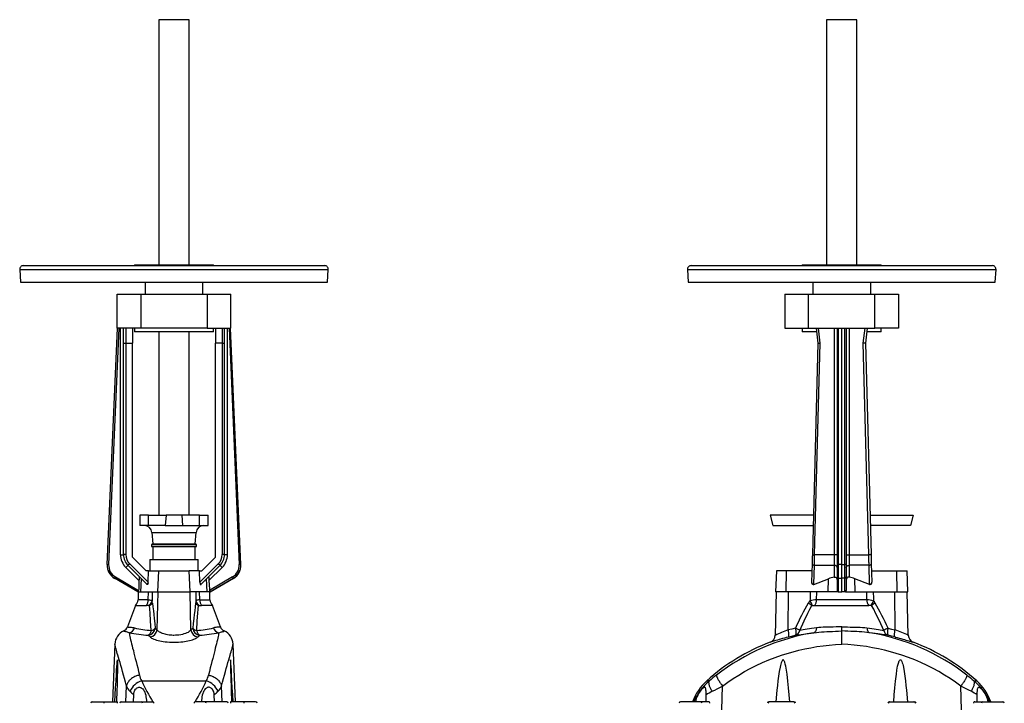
# Model space of a CAD drawing. Extents: x -73 to 1246, y -81 to 2106.
# Tile 7 of 7: x -73 to 1235, y 1199 to 2106. Entities that reach past the tile are written whole.
import ezdxf

# ---------------------------------------------------------------- set-up
doc = ezdxf.new("R2010")
doc.units = 0
doc.layers.get('0').update_dxf_attribs({"linetype": 'CONTINUOUS'})

msp = doc.modelspace()

# ---------------------------------------------------------------- linework, layer by layer
at = {"color": 7, "linetype": 'CONTINUOUS'}
for p, q in [((111.7, 2106.2), (111.7, 1780.7)), ((151.7, 2106.2), (111.7, 2106.2)), ((151.7, 1780.7), (151.7, 2106.2)), ((998.8, 2106.2), (998.8, 1780.7)), ((1038.8, 2106.2), (998.8, 2106.2)), ((1038.8, 1780.7), (1038.8, 2106.2)), ((-68.3, 1779.7), (257.1, 1779.7)), ((79.2, 1780.7), (79.2, 1779.7)), ((79.2, 1780.7), (184.2, 1780.7)), ((184.2, 1779.7), (184.2, 1780.7)), ((257.1, 1779.7), (331.7, 1779.7)), ((818.8, 1779.7), (1218.8, 1779.7)), ((966.3, 1780.7), (966.3, 1779.7)), ((966.3, 1780.7), (1071.3, 1780.7)), ((1071.3, 1779.7), (1071.3, 1780.7)), ((-73.3, 1774.4), (-72.4, 1757.7)), ((-73.3, 1774.4), (260.2, 1774.4)), ((260.2, 1774.4), (336.7, 1774.4)), ((335.8, 1757.7), (336.7, 1774.4)), ((813.8, 1774.4), (814.7, 1757.7)), ((813.8, 1774.4), (1223.8, 1774.4)), ((1222.9, 1757.7), (1223.8, 1774.4)), ((-72.4, 1757.7), (259.7, 1757.7)), ((93.2, 1757.7), (93.2, 1741.7)), ((170.2, 1741.7), (170.2, 1757.7)), ((259.7, 1757.7), (335.8, 1757.7)), ((814.7, 1757.7), (1222.9, 1757.7)), ((980.3, 1757.7), (980.3, 1741.7)), ((1057.3, 1741.7), (1057.3, 1757.7)), ((56.2, 1696.7), (56.2, 1741.7)), ((56.2, 1741.7), (87.5, 1741.7)), ((87.5, 1741.7), (87.5, 1696.7)), ((87.5, 1741.7), (175.9, 1741.7)), ((175.9, 1741.7), (207.2, 1741.7)), ((175.9, 1741.7), (175.9, 1696.7)), ((207.2, 1696.7), (207.2, 1741.7)), ((943.3, 1741.7), (943.3, 1696.7)), ((943.3, 1741.7), (974.6, 1741.7)), ((974.6, 1696.7), (974.6, 1741.7)), ((974.6, 1741.7), (1063, 1741.7)), ((1063, 1696.7), (1063, 1741.7)), ((1063, 1741.7), (1094.3, 1741.7)), ((1094.3, 1741.7), (1094.3, 1696.7)), ((42.8, 1382.8), (56.5, 1696.7)), ((42.9, 1382.9), (56.6, 1696.7)), ((58.6, 1696.7), (44.9, 1382.8)), ((87.5, 1696.7), (56.2, 1696.7)), ((60.7, 1396), (60.7, 1696.7)), ((64.7, 1676.8), (64.7, 1696.7)), ((67.7, 1696.7), (67.7, 1676.7)), ((76.7, 1696.7), (76.7, 1676.7)), ((79.2, 1696.7), (79.2, 1691.7)), ((184.2, 1691.7), (79.2, 1691.7)), ((175.9, 1696.7), (87.5, 1696.7)), ((111.7, 1691.7), (111.7, 1448.6)), ((151.7, 1448.6), (151.7, 1691.7)), ((175.9, 1696.7), (207.2, 1696.7)), ((184.2, 1691.7), (184.2, 1696.7)), ((186.7, 1696.7), (186.7, 1676.7)), ((195.7, 1696.7), (195.7, 1676.7)), ((198.7, 1676.8), (198.7, 1696.7)), ((202.7, 1396), (202.7, 1696.7)), ((204.8, 1696.7), (218.5, 1382.8)), ((220.5, 1382.9), (206.8, 1696.7)), ((220.6, 1382.8), (206.9, 1696.7)), ((943.3, 1696.7), (974.6, 1696.7)), ((966.3, 1696.7), (966.3, 1691.7)), ((985.4, 1691.7), (966.3, 1691.7)), ((974.6, 1696.7), (1063, 1696.7)), ((984.8, 1696.7), (987.3, 1676.7)), ((990.3, 1676.8), (987.8, 1696.7)), ((1008.8, 1696.7), (1008.8, 1396)), ((1012.8, 1696.7), (1012.8, 1382.8)), ((1014.7, 1382.9), (1014.7, 1696.7)), ((1018.8, 1382.8), (1018.8, 1696.7)), ((1022.9, 1382.9), (1022.9, 1696.7)), ((1024.8, 1696.7), (1024.8, 1382.8)), ((1028.8, 1696.7), (1028.8, 1396)), ((1047.3, 1676.8), (1049.8, 1696.7)), ((1052.8, 1696.7), (1050.3, 1676.7)), ((1071.3, 1691.7), (1052.2, 1691.7)), ((1094.3, 1696.7), (1063, 1696.7)), ((1071.3, 1691.7), (1071.3, 1696.7)), ((64.7, 1396), (64.7, 1676.8)), ((67.7, 1676.7), (76.7, 1676.7)), ((67.7, 1676.7), (67.7, 1396.1)), ((76.7, 1392.7), (76.7, 1676.7)), ((186.7, 1392.7), (186.7, 1676.7)), ((195.7, 1676.7), (186.7, 1676.7)), ((195.7, 1676.7), (195.7, 1396.1)), ((198.7, 1396), (198.7, 1676.8)), ((987.3, 1676.7), (979.8, 1396.1)), ((982.8, 1396), (990.3, 1676.8)), ((1054.8, 1396), (1047.3, 1676.8)), ((1050.3, 1676.7), (1057.8, 1396.1)), ((86.2, 1448.6), (86.2, 1434.6)), ((98, 1448.6), (86.2, 1448.6)), ((98, 1434.6), (98, 1448.6)), ((98, 1448.6), (121.4, 1448.6)), ((121.4, 1448.6), (120.2, 1434.6)), ((142, 1448.6), (121.4, 1448.6)), ((142, 1448.6), (143.2, 1434.6)), ((165.5, 1448.6), (142, 1448.6)), ((165.5, 1434.6), (165.5, 1448.6)), ((165.5, 1448.6), (177.2, 1448.6)), ((177.2, 1434.6), (177.2, 1448.6)), ((923.9, 1448.6), (927.2, 1434.6)), ((981.2, 1448.6), (923.9, 1448.6)), ((1056.4, 1448.6), (1113.7, 1448.6)), ((1113.7, 1448.6), (1110.4, 1434.6)), ((98, 1434.6), (86.2, 1434.6)), ((120.2, 1434.6), (98, 1434.6)), ((120.2, 1434.6), (143.2, 1434.6)), ((143.2, 1434.6), (165.5, 1434.6)), ((165.5, 1434.6), (177.2, 1434.6)), ((927.2, 1434.6), (980.8, 1434.6)), ((1110.4, 1434.6), (1056.8, 1434.6)), ((102.4, 1425.5), (103.7, 1410.6)), ((102.4, 1425.5), (161, 1425.5)), ((159.7, 1410.6), (161, 1425.5)), ((103.7, 1410.6), (101.7, 1409.4)), ((101.7, 1409.4), (101.7, 1406.7)), ((101.7, 1409.4), (148.6, 1409.4)), ((101.7, 1406.7), (148.6, 1406.7)), ((103.7, 1410.6), (159.7, 1410.6)), ((103.8, 1406.7), (103.8, 1389.7)), ((148.6, 1409.4), (161.7, 1409.4)), ((148.6, 1406.7), (161.7, 1406.7)), ((161.7, 1409.4), (159.7, 1410.6)), ((159.7, 1389.7), (159.7, 1406.7)), ((161.7, 1406.7), (161.7, 1409.4)), ((60.7, 1396), (64.7, 1396)), ((94.7, 1374.7), (76.7, 1392.7)), ((99.7, 1389.7), (99.7, 1374.7)), ((99.7, 1389.7), (163.7, 1389.7)), ((163.7, 1374.7), (163.7, 1389.7)), ((168.7, 1374.7), (186.7, 1392.7)), ((202.7, 1396), (198.7, 1396)), ((1008.8, 1396), (982.8, 1396)), ((1008.8, 1396), (1008.8, 1381.9)), ((1012.8, 1396), (1008.8, 1396)), ((1024.8, 1396), (1028.8, 1396)), ((1028.8, 1396), (1028.8, 1381.9)), ((1028.8, 1396), (1054.8, 1396)), ((42.8, 1382.8), (42.9, 1382.9)), ((85.2, 1361.5), (67.7, 1379)), ((95.6, 1356.8), (70.6, 1381.9)), ((72.7, 1384.1), (97.3, 1359.4)), ((97.9, 1374.7), (94.7, 1374.7)), ((97.3, 1359.4), (97.9, 1374.7)), ((97.9, 1374.7), (111.5, 1374.7)), ((110.4, 1346.7), (111.5, 1374.7)), ((111.5, 1374.7), (151.9, 1374.7)), ((165.6, 1374.7), (151.9, 1374.7)), ((153, 1346.7), (151.9, 1374.7)), ((166.1, 1359.4), (165.6, 1374.7)), ((165.6, 1374.7), (168.7, 1374.7)), ((190.7, 1384.1), (166.1, 1359.4)), ((167.8, 1356.8), (192.9, 1381.9)), ((178.2, 1361.5), (195.7, 1379)), ((220.6, 1382.8), (220.5, 1382.9)), ((932, 1374.7), (930.8, 1346.7)), ((945.6, 1374.7), (932, 1374.7)), ((945.1, 1346.7), (945.6, 1374.7)), ((979.2, 1374.7), (945.6, 1374.7)), ((979.5, 1384.1), (978.8, 1359.4)), ((981.8, 1356.8), (982.5, 1381.9)), ((982.5, 1381.9), (1008.8, 1381.9)), ((1008.8, 1381.9), (1008.8, 1366.3)), ((1012.8, 1382.8), (1012.8, 1366.4)), ((1018.8, 1382.8), (1014.7, 1382.9)), ((1018.8, 1382.8), (1022.9, 1382.9)), ((1018.8, 1364.6), (1018.8, 1382.8)), ((1024.8, 1382.8), (1024.8, 1366.4)), ((1055.1, 1381.9), (1028.8, 1381.9)), ((1028.8, 1381.9), (1028.8, 1366.3)), ((1055.8, 1356.8), (1055.1, 1381.9)), ((1058.1, 1384.1), (1058.8, 1359.4)), ((1058.4, 1374.7), (1092, 1374.7)), ((1092, 1374.7), (1105.6, 1374.7)), ((1092.5, 1346.7), (1092, 1374.7)), ((1106.8, 1346.7), (1105.6, 1374.7)), ((52.9, 1364.7), (52.8, 1364.6)), ((83.8, 1346.7), (52.8, 1364.6)), ((84.1, 1346.7), (52.9, 1364.7)), ((53.9, 1366.4), (84.7, 1348.6)), ((87.7, 1346.7), (88.4, 1364)), ((175.7, 1346.7), (175, 1364)), ((209.5, 1366.4), (178.7, 1348.6)), ((179.3, 1346.7), (210.5, 1364.7)), ((179.6, 1346.7), (210.7, 1364.6)), ((210.5, 1364.7), (210.7, 1364.6)), ((981.8, 1356.5), (1001.2, 1364)), ((1000.9, 1346.7), (1001.2, 1364)), ((1012.8, 1366.4), (1012.8, 1348.6)), ((1014.7, 1364.7), (1018.8, 1364.6)), ((1014.7, 1346.7), (1014.7, 1364.7)), ((1022.9, 1364.7), (1018.8, 1364.6)), ((1018.8, 1346.7), (1018.8, 1364.6)), ((1022.9, 1346.7), (1022.9, 1364.7)), ((1024.8, 1366.4), (1024.8, 1348.6)), ((1055.8, 1356.5), (1036.4, 1364)), ((1036.7, 1346.7), (1036.4, 1364)), ((84.1, 1346.7), (83.8, 1346.7)), ((84.2, 1346.7), (83.9, 1336.1)), ((97.5, 1336.1), (83.9, 1336.1)), ((84.5, 1346.7), (84.1, 1346.7)), ((84.5, 1346.7), (87.7, 1346.7)), ((87.7, 1346.7), (110.4, 1346.7)), ((97.5, 1336.1), (97.8, 1346.7)), ((109.2, 1296.1), (110.5, 1346.7)), ((110.4, 1346.7), (153, 1346.7)), ((175.7, 1346.7), (153, 1346.7)), ((154.2, 1296.1), (153, 1346.7)), ((165.9, 1336.1), (165.7, 1346.7)), ((165.9, 1336.1), (179.5, 1336.1)), ((179, 1346.7), (175.7, 1346.7)), ((179, 1346.7), (179.3, 1346.7)), ((179.5, 1336.1), (179.2, 1346.7)), ((179.3, 1346.7), (179.6, 1346.7)), ((931.8, 1346.7), (930.3, 1288.9)), ((945.1, 1346.7), (930.8, 1346.7)), ((1000.9, 1346.7), (945.1, 1346.7)), ((947.8, 1296.1), (948.1, 1346.7)), ((985.4, 1336.1), (985.6, 1346.7)), ((1052.2, 1336.1), (985.4, 1336.1)), ((1014, 1346.7), (1000.9, 1346.7)), ((1014, 1346.7), (1014.7, 1346.7)), ((1014.7, 1346.7), (1018.8, 1346.7)), ((1022.9, 1346.7), (1018.8, 1346.7)), ((1023.7, 1346.7), (1022.9, 1346.7)), ((1023.7, 1346.7), (1036.7, 1346.7)), ((1036.7, 1346.7), (1092.5, 1346.7)), ((1052.2, 1336.1), (1052, 1346.7)), ((1089.8, 1296.1), (1089.5, 1346.7)), ((1092.5, 1346.7), (1106.8, 1346.7)), ((1107.3, 1288.9), (1105.8, 1346.7)), ((80.4, 1328.7), (70.1, 1300.4)), ((80.4, 1328.7), (95, 1328.7)), ((98.1, 1328.7), (95, 1328.7)), ((99.3, 1328.7), (98.1, 1328.7)), ((164.1, 1328.7), (165.4, 1328.7)), ((165.4, 1328.7), (168.4, 1328.7)), ((183, 1328.7), (168.4, 1328.7)), ((193.3, 1300.4), (183, 1328.7)), ((979, 1328.7), (980.1, 1328.7)), ((980.1, 1328.7), (983, 1328.7)), ((983, 1328.7), (1054.7, 1328.7)), ((1057.6, 1328.7), (1054.7, 1328.7)), ((1058.6, 1328.7), (1057.6, 1328.7)), ((1018.8, 1294.7), (1018.8, 1300.4)), ((1018.8, 1277.4), (1018.8, 1294.7)), ((53.3, 1277.4), (49.9, 1200.7)), ((213.5, 1200.7), (210.2, 1277.4)), ((67.7, 1200.7), (68.5, 1221.5)), ((88.8, 1228.5), (174.6, 1228.5)), ((195.7, 1200.7), (194.9, 1221.5)), ((843, 1228.5), (839.5, 1228.5)), ((859.7, 1189.8), (860.5, 1221.5)), ((1177.9, 1189.8), (1177.1, 1221.5)), ((1194.6, 1228.5), (1198.1, 1228.5)), ((77.7, 1200.7), (78.3, 1209.8)), ((185.7, 1200.7), (185.2, 1209.8)), ((838.8, 1200.7), (838.7, 1209.8)), ((1198.8, 1200.7), (1198.9, 1209.8)), ((23.2, 1200.7), (38.5, 1200.7)), ((38.5, 1200.7), (56.5, 1200.7)), ((61.7, 1200.7), (88.5, 1200.7)), ((88.5, 1200.7), (103, 1200.7)), ((103, 1200.7), (103.7, 1200.6)), ((160.4, 1200.7), (159.7, 1200.6)), ((174.9, 1200.7), (160.4, 1200.7)), ((201.7, 1200.7), (174.9, 1200.7)), ((224.9, 1200.7), (207, 1200.7)), ((240.2, 1200.7), (224.9, 1200.7)), ((831.6, 1200.7), (804.8, 1200.7)), ((842, 1200.7), (831.6, 1200.7)), ((922.8, 1200.7), (922, 1200.7)), ((954.8, 1200.7), (922.8, 1200.7)), ((955.4, 1200.7), (954.8, 1200.7)), ((1082.2, 1200.7), (1082.8, 1200.7)), ((1082.8, 1200.7), (1114.8, 1200.7)), ((1114.8, 1200.7), (1115.6, 1200.7)), ((1195.6, 1200.7), (1206, 1200.7)), ((1206, 1200.7), (1232.8, 1200.7))]:
    msp.add_line(p, q, dxfattribs=at)
for points in [[(987.3, 1676.7), (987.3, 1676.7), (987.5, 1676.7), (987.7, 1676.7), (988, 1676.7), (988.3, 1676.7), (988.8, 1676.8), (989.3, 1676.8), (989.8, 1676.8), (990.3, 1676.8)], [(1050.3, 1676.7), (1050.3, 1676.7), (1050.2, 1676.7), (1049.9, 1676.7), (1049.6, 1676.7), (1049.3, 1676.7), (1048.8, 1676.8), (1048.4, 1676.8), (1047.9, 1676.8), (1047.3, 1676.8)], [(979.5, 1434.6), (980.5, 1434.5), (980.8, 1434.5)], [(1056.8, 1434.5), (1057.1, 1434.5), (1058.1, 1434.6)], [(979.8, 1396.1), (979.8, 1394.9), (979.7, 1393.7), (979.7, 1392.5), (979.7, 1391.3), (979.6, 1390.1), (979.6, 1389), (979.6, 1387.9), (979.6, 1386.9), (979.5, 1385.9), (979.5, 1384.9), (979.5, 1384.1)], [(979.8, 1396.1), (979.8, 1396.1), (980, 1396.1), (980.2, 1396.1), (980.5, 1396.1), (980.9, 1396), (981.3, 1396), (981.8, 1396), (982.3, 1396), (982.8, 1396)], [(982.5, 1381.9), (982.5, 1382.8), (982.5, 1383.8), (982.5, 1384.9), (982.6, 1386), (982.6, 1387.2), (982.6, 1388.3), (982.7, 1389.6), (982.7, 1390.8), (982.7, 1392.1), (982.7, 1393.4), (982.8, 1394.7), (982.8, 1396)], [(1057.8, 1396.1), (1057.8, 1396.1), (1057.6, 1396.1), (1057.4, 1396.1), (1057.1, 1396.1), (1056.7, 1396), (1056.3, 1396), (1055.8, 1396), (1055.3, 1396), (1054.8, 1396)], [(1055.1, 1381.9), (1055.1, 1382.8), (1055.1, 1383.8), (1055.1, 1384.9), (1055, 1386), (1055, 1387.2), (1055, 1388.3), (1055, 1389.6), (1054.9, 1390.8), (1054.9, 1392.1), (1054.9, 1393.4), (1054.8, 1394.7), (1054.8, 1396)], [(1057.8, 1396.1), (1057.8, 1394.9), (1057.9, 1393.7), (1057.9, 1392.5), (1057.9, 1391.3), (1058, 1390.1), (1058, 1389), (1058, 1387.9), (1058.1, 1386.9), (1058.1, 1385.9), (1058.1, 1384.9), (1058.1, 1384.1)], [(42.9, 1382.9), (43, 1382.9), (43.1, 1382.8), (43.3, 1382.8), (43.6, 1382.8), (43.9, 1382.8), (44.2, 1382.8), (44.6, 1382.8), (44.9, 1382.8)], [(67.7, 1379), (68.1, 1379.4), (68.5, 1379.8), (68.9, 1380.2), (69.3, 1380.6), (69.6, 1380.9), (69.9, 1381.2), (70.1, 1381.4), (70.3, 1381.6), (70.5, 1381.7), (70.5, 1381.8), (70.6, 1381.9)], [(195.7, 1379), (195.3, 1379.4), (194.9, 1379.8), (194.5, 1380.2), (194.2, 1380.6), (193.8, 1380.9), (193.5, 1381.2), (193.3, 1381.4), (193.1, 1381.6), (193, 1381.7), (192.9, 1381.8), (192.9, 1381.9)], [(220.5, 1382.9), (220.4, 1382.9), (220.3, 1382.8), (220.1, 1382.8), (219.9, 1382.8), (219.6, 1382.8), (219.2, 1382.8), (218.9, 1382.8), (218.5, 1382.8)], [(1012.8, 1379), (1012.8, 1379.4), (1012.6, 1379.8), (1012.4, 1380.2), (1012.2, 1380.6), (1011.8, 1380.9), (1011.4, 1381.2), (1011, 1381.4), (1010.5, 1381.6), (1009.9, 1381.7), (1009.4, 1381.8), (1008.8, 1381.9)], [(1014.7, 1364.7), (1014.7, 1365.4), (1014.7, 1366.1), (1014.7, 1366.9), (1014.7, 1367.8), (1014.7, 1368.7), (1014.7, 1369.7), (1014.7, 1370.7), (1014.7, 1371.8), (1014.7, 1372.9), (1014.7, 1374.1), (1014.7, 1375.3), (1014.7, 1376.5), (1014.7, 1377.8), (1014.7, 1379), (1014.7, 1380.3), (1014.7, 1381.6), (1014.7, 1382.9)], [(1022.9, 1364.7), (1022.9, 1365.4), (1022.9, 1366.1), (1022.9, 1366.9), (1022.9, 1367.8), (1022.9, 1368.7), (1022.9, 1369.7), (1022.9, 1370.7), (1022.9, 1371.8), (1022.9, 1372.9), (1022.9, 1374.1), (1022.9, 1375.3), (1022.9, 1376.5), (1022.9, 1377.8), (1022.9, 1379), (1022.9, 1380.3), (1022.9, 1381.6), (1022.9, 1382.9)], [(1024.8, 1379), (1024.8, 1379.4), (1025, 1379.8), (1025.2, 1380.2), (1025.4, 1380.6), (1025.8, 1380.9), (1026.2, 1381.2), (1026.6, 1381.4), (1027.1, 1381.6), (1027.7, 1381.7), (1028.2, 1381.8), (1028.8, 1381.9)], [(52.9, 1364.7), (52.9, 1364.7), (53, 1364.8), (53.1, 1365), (53.2, 1365.2), (53.4, 1365.5), (53.5, 1365.8), (53.7, 1366.1), (53.9, 1366.4)], [(85.2, 1361.5), (84.8, 1350.3), (84.7, 1348.6)], [(86.2, 1366.3), (86.1, 1366.3), (86, 1366.3), (85.9, 1366.2), (85.8, 1366), (85.6, 1365.5), (85.5, 1364.9), (85.5, 1364.4), (85.4, 1363.5), (85.3, 1362.5), (85.2, 1361.5)], [(177.3, 1366.3), (177.4, 1366.3), (177.5, 1366.3), (177.6, 1366.2), (177.6, 1366), (177.8, 1365.5), (177.9, 1364.9), (178, 1364.4), (178.1, 1363.5), (178.1, 1362.5), (178.2, 1361.5)], [(178.2, 1361.5), (178.7, 1350.3), (178.7, 1348.6)], [(210.5, 1364.7), (210.5, 1364.7), (210.4, 1364.8), (210.3, 1365), (210.2, 1365.2), (210.1, 1365.5), (209.9, 1365.8), (209.7, 1366.1), (209.5, 1366.4)], [(1008.8, 1366.3), (1009.3, 1366.3), (1009.7, 1366.3), (1010.2, 1366.2), (1010.6, 1366), (1011.4, 1365.5), (1011.8, 1365), (1012.2, 1364.4), (1012.5, 1363.5), (1012.7, 1362.5), (1012.8, 1361.5)], [(1028.8, 1366.3), (1028.3, 1366.3), (1027.9, 1366.3), (1027.4, 1366.2), (1027, 1366), (1026.2, 1365.5), (1025.8, 1365), (1025.4, 1364.4), (1025.1, 1363.5), (1024.9, 1362.5), (1024.8, 1361.5)], [(95.9, 1356.5), (95.8, 1356.6), (95.6, 1356.8)], [(97.2, 1358.5), (97.2, 1358), (97.1, 1357.5), (96.8, 1356.9), (96.7, 1356.6), (96.5, 1356.4), (96.3, 1356.3), (96, 1356.4), (95.9, 1356.5)], [(166.2, 1358.5), (166.3, 1358), (166.4, 1357.5), (166.6, 1356.9), (166.7, 1356.6), (166.9, 1356.4), (167.2, 1356.3), (167.4, 1356.4), (167.5, 1356.5)], [(167.5, 1356.5), (167.6, 1356.6), (167.8, 1356.8)], [(981.8, 1356.5), (981.8, 1356.6), (981.8, 1356.8)], [(1055.8, 1356.5), (1055.8, 1356.6), (1055.8, 1356.8)], [(97.5, 1336.1), (97.6, 1336.1), (99, 1336), (100.3, 1335.8), (101.2, 1335.5), (102, 1335), (102.5, 1334.4)], [(102.8, 1346.7), (102.6, 1337.7), (102.5, 1334.4)], [(160.6, 1346.7), (160.9, 1337.7), (160.9, 1334.4)], [(165.9, 1336.1), (165.8, 1336.1), (164.4, 1336), (163.2, 1335.8), (162.2, 1335.5), (161.4, 1335), (160.9, 1334.4)], [(976.8, 1346.7), (976.7, 1337.7), (976.6, 1334.4)], [(1060.8, 1346.7), (1061, 1337.7), (1061, 1334.4)], [(101.5, 1295.3), (100.7, 1308), (100, 1318.4), (99.7, 1323.6), (99.3, 1328.7)], [(103, 1331.8), (103.7, 1326.7), (104.3, 1321.6), (104.8, 1316.4), (105.4, 1311.1), (106.1, 1304.8), (106.7, 1298.5)], [(160.4, 1331.8), (159.8, 1326.7), (159.2, 1321.6), (158.6, 1316.4), (158, 1311.1), (157.4, 1304.8), (156.7, 1298.5)], [(161.9, 1295.3), (162.7, 1308), (163.4, 1318.4), (163.8, 1323.6), (164.1, 1328.7)], [(963, 1295.3), (968.8, 1308), (973.8, 1318.4), (976.4, 1323.6), (979, 1328.7)], [(1074.6, 1295.3), (1068.8, 1308), (1063.8, 1318.4), (1061.3, 1323.6), (1058.6, 1328.7)], [(70.1, 1300.4), (70.1, 1300.2), (70.4, 1300), (71, 1299.9), (71.8, 1299.8), (72.6, 1299.7), (73.7, 1299.7), (74.8, 1299.6), (76.2, 1299.4), (77.7, 1299.1), (79.3, 1298.8)], [(101.5, 1295.3), (101.3, 1294.5), (101, 1293.7), (100.7, 1293), (100.4, 1292.3), (100.1, 1291.6), (99.7, 1291), (99.3, 1290.5), (98.9, 1290), (98.5, 1289.6), (98, 1289.3), (97.6, 1289.1)], [(106.7, 1298.5), (107.9, 1297.3), (109.2, 1296.1)], [(154.2, 1296.1), (153.9, 1295.7), (153, 1294.7), (151.8, 1293.8), (150.4, 1292.9), (148.8, 1292.1), (147, 1291.4), (145, 1290.7), (142.9, 1290.2), (140.7, 1289.7), (138.3, 1289.3), (136.2, 1289.1), (133.9, 1289), (131.7, 1288.9), (130.8, 1288.9), (128.9, 1289), (127, 1289.1), (125.1, 1289.3), (123.3, 1289.6), (121.5, 1289.9), (119.8, 1290.3), (118.3, 1290.8), (116.6, 1291.3), (115.1, 1291.9), (113.8, 1292.5), (112.5, 1293.2), (111.5, 1293.9), (110.5, 1294.6), (109.8, 1295.4), (109.2, 1296.1)], [(156.7, 1298.5), (155.5, 1297.3), (154.2, 1296.1)], [(161.9, 1295.3), (162.1, 1294.5), (162.4, 1293.7), (162.7, 1293), (163, 1292.3), (163.4, 1291.6), (163.7, 1291), (164.1, 1290.5), (164.5, 1290), (165, 1289.6), (165.4, 1289.3), (165.8, 1289.1)], [(193.3, 1300.4), (193.3, 1300.2), (193, 1300), (192.5, 1299.9), (191.7, 1299.8), (190.8, 1299.7), (189.8, 1299.7), (188.6, 1299.6), (187.2, 1299.4), (185.7, 1299.1), (184.1, 1298.8)], [(957.3, 1298.5), (952.5, 1297.3), (947.8, 1296.1)], [(947.9, 1286.8), (948.1, 1286.9), (948.2, 1287.1), (948.4, 1287.4), (948.5, 1287.8), (948.6, 1288.2), (948.6, 1288.7), (948.7, 1289.2), (948.7, 1289.9), (948.7, 1290.5), (948.6, 1291.2), (948.5, 1292), (948.4, 1292.8), (948.3, 1293.6), (948.1, 1294.4), (948, 1295.3), (947.8, 1296.1)], [(957.3, 1298.5), (957.5, 1297.6), (957.6, 1296.8), (957.8, 1295.9), (957.9, 1295.1), (958, 1294.3), (958, 1293.5), (958, 1292.8), (958, 1292.2), (958, 1291.5), (957.9, 1291), (957.9, 1290.5), (957.8, 1290.1), (957.6, 1289.7), (957.5, 1289.4), (957.3, 1289.2), (957.1, 1289.1)], [(985.3, 1298.8), (982, 1298.3), (978.8, 1297.8), (975.8, 1297.4), (972.9, 1296.9), (970.1, 1296.5), (967.5, 1296.1), (965.2, 1295.7), (963, 1295.3)], [(985.3, 1298.8), (985.2, 1297.9), (985, 1297.1), (984.8, 1296.3), (984.6, 1295.5), (984.3, 1294.8), (983.9, 1294.2), (983.6, 1293.7), (983.2, 1293.2), (982.8, 1292.9), (982.3, 1292.6), (981.9, 1292.4)], [(1018.8, 1300.4), (1015, 1300.2), (1011.3, 1300), (1007.5, 1299.9), (1003.7, 1299.8), (1000.5, 1299.7), (997.4, 1299.7), (994.3, 1299.6), (991.2, 1299.4), (988.2, 1299.1), (985.3, 1298.8)], [(1018.8, 1300.4), (1022.6, 1300.2), (1026.3, 1300), (1030.1, 1299.9), (1033.9, 1299.8), (1037.1, 1299.7), (1040.2, 1299.7), (1043.3, 1299.6), (1046.4, 1299.4), (1049.4, 1299.1), (1052.4, 1298.8)], [(1052.4, 1298.8), (1052.5, 1297.9), (1052.6, 1297.1), (1052.8, 1296.3), (1053.1, 1295.5), (1053.3, 1294.8), (1053.7, 1294.2), (1054, 1293.7), (1054.4, 1293.2), (1054.8, 1292.9), (1055.3, 1292.6), (1055.7, 1292.4)], [(1052.4, 1298.8), (1055.6, 1298.3), (1058.8, 1297.8), (1061.8, 1297.4), (1064.7, 1296.9), (1067.5, 1296.5), (1070.1, 1296.1), (1072.5, 1295.7), (1074.6, 1295.3)], [(1080.3, 1298.5), (1080.1, 1297.6), (1080, 1296.8), (1079.8, 1295.9), (1079.7, 1295.1), (1079.7, 1294.3), (1079.6, 1293.5), (1079.6, 1292.8), (1079.6, 1292.2), (1079.6, 1291.5), (1079.7, 1291), (1079.7, 1290.5), (1079.9, 1290.1), (1080, 1289.7), (1080.1, 1289.4), (1080.3, 1289.2), (1080.5, 1289.1)], [(1080.3, 1298.5), (1085.1, 1297.3), (1089.8, 1296.1)], [(1089.7, 1286.8), (1089.5, 1286.9), (1089.4, 1287.1), (1089.2, 1287.4), (1089.1, 1287.8), (1089, 1288.2), (1089, 1288.7), (1088.9, 1289.2), (1088.9, 1289.9), (1089, 1290.5), (1089, 1291.2), (1089.1, 1292), (1089.2, 1292.8), (1089.3, 1293.6), (1089.5, 1294.4), (1089.6, 1295.3), (1089.8, 1296.1)], [(72.2, 1292.4), (70.9, 1292.8), (69.8, 1293.1), (68.7, 1293.4), (67.7, 1293.6), (66.9, 1293.8), (66.2, 1293.9), (65.6, 1294.1), (65.2, 1294.3), (64.9, 1294.5), (64.9, 1294.7)], [(72.2, 1292.4), (72.5, 1290.9), (72.8, 1289.2), (73.1, 1287.3), (73.6, 1285.2), (74.1, 1282.8), (74.8, 1280.3), (75.4, 1277.7), (76.1, 1274.9), (76.8, 1271.9), (77.7, 1268.8), (78.5, 1265.4), (79.4, 1261.9), (80.3, 1258.2), (81.3, 1254.3), (82.4, 1250.1), (83.5, 1245.6), (84.6, 1240.9), (85.7, 1236.1)], [(100.1, 1286.8), (98.8, 1287.9), (97.6, 1289.1)], [(100.1, 1286.8), (100.1, 1286.7), (100.9, 1286), (102, 1285.3), (103.3, 1284.6), (104.8, 1284), (106.6, 1283.3), (108.5, 1282.7), (110.6, 1282.1), (112.9, 1281.6), (115.1, 1281.2), (117.5, 1280.8), (119.9, 1280.5), (122.8, 1280.2), (125.7, 1280), (128.7, 1279.9), (131.7, 1279.8), (134.8, 1279.9), (137.9, 1280), (140.9, 1280.2), (143.4, 1280.5), (145.8, 1280.8), (148.1, 1281.2), (150.3, 1281.6), (152.4, 1282), (154.4, 1282.6), (156.3, 1283.1), (157.9, 1283.7), (159.5, 1284.3), (160.8, 1285), (162, 1285.7), (162.9, 1286.4), (163.4, 1286.8)], [(163.4, 1286.8), (164.6, 1287.9), (165.8, 1289.1)], [(191.2, 1292.4), (191, 1290.9), (190.7, 1289.2), (190.3, 1287.3), (189.8, 1285.2), (189.3, 1282.8), (188.7, 1280.3), (188, 1277.7), (187.3, 1274.9), (186.6, 1271.9), (185.8, 1268.8), (184.9, 1265.4), (184, 1261.9), (183.1, 1258.2), (182.1, 1254.3), (181, 1250.1), (179.9, 1245.6), (178.8, 1240.9), (177.7, 1236.1)], [(191.2, 1292.4), (192.5, 1292.8), (193.7, 1293.1), (194.7, 1293.4), (195.7, 1293.6), (196.5, 1293.8), (197.2, 1293.9), (197.8, 1294.1), (198.3, 1294.3), (198.5, 1294.5), (198.5, 1294.7)], [(947.9, 1286.8), (947.8, 1286.7), (945.2, 1286), (942.6, 1285.3), (940.1, 1284.6), (937.7, 1284), (935.5, 1283.3), (933.4, 1282.7), (931.5, 1282.1), (929.7, 1281.6), (928.7, 1281.3), (927.7, 1281), (926.8, 1280.7), (926, 1280.5), (925.1, 1280.2), (924.4, 1280), (924, 1279.9), (923.8, 1279.8)], [(947.9, 1286.8), (952.5, 1287.9), (957.1, 1289.1)], [(957.1, 1289.1), (959.5, 1289.4), (962.2, 1289.8), (964.9, 1290.2), (967.9, 1290.6), (971, 1291), (974.5, 1291.4), (978.1, 1291.9), (981.9, 1292.4)], [(981.9, 1292.4), (985.2, 1292.8), (988.5, 1293.1), (991.9, 1293.4), (995.4, 1293.6), (998.9, 1293.8), (1002.5, 1293.9), (1006.5, 1294.1), (1010.6, 1294.3), (1014.7, 1294.5), (1018.8, 1294.7)], [(1055.7, 1292.4), (1052.4, 1292.8), (1049.1, 1293.1), (1045.7, 1293.4), (1042.2, 1293.6), (1038.7, 1293.8), (1035.2, 1293.9), (1031.1, 1294.1), (1027, 1294.3), (1022.9, 1294.5), (1018.8, 1294.7)], [(1080.5, 1289.1), (1078.1, 1289.4), (1075.5, 1289.8), (1072.7, 1290.2), (1069.8, 1290.6), (1066.6, 1291), (1063.2, 1291.4), (1059.5, 1291.9), (1055.7, 1292.4)], [(1089.7, 1286.8), (1085.1, 1287.9), (1080.5, 1289.1)], [(1089.7, 1286.8), (1089.8, 1286.7), (1092.4, 1286), (1095, 1285.3), (1097.5, 1284.6), (1099.9, 1284), (1102.1, 1283.3), (1104.2, 1282.7), (1106.1, 1282.1), (1107.9, 1281.6), (1109, 1281.3), (1109.9, 1281), (1110.8, 1280.7), (1111.6, 1280.5), (1112.5, 1280.2), (1113.2, 1280), (1113.6, 1279.9), (1113.8, 1279.8)], [(68.5, 1221.5), (67.2, 1226.6), (65.9, 1231.6), (64.6, 1236.2), (63.4, 1240.7), (62.2, 1244.8), (61.1, 1248.9), (60, 1252.7), (59, 1256.2), (58, 1259.4), (57.1, 1262.4), (56.4, 1264.9), (55.7, 1267.1), (55.2, 1269.1), (54.7, 1270.9), (54.2, 1272.5), (53.9, 1273.9), (53.6, 1275.1), (53.4, 1276), (53.3, 1276.8), (53.3, 1277.4)], [(194.9, 1221.5), (196.2, 1226.6), (197.5, 1231.6), (198.8, 1236.2), (200, 1240.7), (201.2, 1244.8), (202.3, 1248.9), (203.4, 1252.7), (204.5, 1256.2), (205.4, 1259.4), (206.3, 1262.4), (207, 1264.9), (207.7, 1267.1), (208.3, 1269.1), (208.8, 1270.9), (209.2, 1272.5), (209.6, 1273.9), (209.8, 1275.1), (210, 1276), (210.1, 1276.8), (210.2, 1277.4)], [(860.5, 1221.5), (867.5, 1226.6), (874.7, 1231.6), (882.1, 1236.2), (889.6, 1240.7), (897.3, 1244.8), (905.3, 1248.9), (913.5, 1252.7), (921.8, 1256.2), (930.2, 1259.4), (938.7, 1262.4), (946.4, 1264.9), (954.2, 1267.1), (962, 1269.1), (969.9, 1270.9), (977.8, 1272.5), (985.9, 1273.9), (994.1, 1275.1), (1002.3, 1276), (1010.6, 1276.8), (1018.8, 1277.4)], [(1177.1, 1221.5), (1170.1, 1226.6), (1162.9, 1231.6), (1155.5, 1236.2), (1148, 1240.7), (1140.3, 1244.8), (1132.3, 1248.9), (1124.1, 1252.7), (1115.8, 1256.2), (1107.4, 1259.4), (1098.9, 1262.4), (1091.2, 1264.9), (1083.5, 1267.1), (1075.6, 1269.1), (1067.7, 1270.9), (1059.8, 1272.5), (1051.7, 1273.9), (1043.5, 1275.1), (1035.3, 1276), (1027.1, 1276.8), (1018.8, 1277.4)], [(53.2, 1200.7), (53.7, 1209.9), (54.2, 1219.1), (54.7, 1228.2), (55.2, 1237.4), (55.5, 1242.7), (55.8, 1248), (56, 1250.6), (56.2, 1253.2), (56.3, 1254), (56.4, 1254.8), (56.5, 1255.6), (56.5, 1256), (56.6, 1256.2), (56.6, 1256.3), (56.6, 1256.3), (56.6, 1256.2), (56.7, 1255.8), (56.7, 1255.1), (56.7, 1254.3), (56.7, 1252.5), (56.7, 1250.6), (56.7, 1248.7), (56.6, 1246.8), (56.5, 1240.7), (56.3, 1234.5), (56.1, 1228.4), (56, 1222.2), (55.8, 1216), (55.2, 1200.7)], [(210.2, 1200.7), (209.7, 1209.9), (209.2, 1219.1), (208.7, 1228.2), (208.2, 1237.4), (207.9, 1242.7), (207.6, 1248), (207.4, 1250.6), (207.2, 1253.2), (207.1, 1254), (207.1, 1254.8), (207, 1255.6), (206.9, 1256), (206.9, 1256.2), (206.8, 1256.3), (206.8, 1256.3), (206.8, 1256.2), (206.7, 1255.8), (206.7, 1255.1), (206.7, 1254.3), (206.7, 1252.5), (206.7, 1250.6), (206.8, 1248.7), (206.8, 1246.8), (206.9, 1240.7), (207.1, 1234.5), (207.3, 1228.4), (207.5, 1222.2), (207.7, 1216), (208.2, 1200.7)], [(949.8, 1200.7), (949.1, 1209.9), (948.3, 1219.1), (947.4, 1228.2), (946.2, 1237.4), (945.5, 1242.7), (944.5, 1248), (943.9, 1250.6), (943.1, 1253.2), (942.8, 1254), (942.4, 1254.8), (941.9, 1255.6), (941.6, 1256), (941.3, 1256.2), (941, 1256.3), (940.7, 1256.3), (940.4, 1256.2), (940, 1255.8), (939.5, 1255.1), (939.1, 1254.3), (938.4, 1252.5), (937.8, 1250.6), (937.4, 1248.7), (937, 1246.8), (935.8, 1240.7), (934.9, 1234.5), (934.1, 1228.4), (933.5, 1222.2), (932.8, 1216), (931.5, 1200.7)], [(1087.9, 1200.7), (1088.5, 1209.9), (1089.3, 1219.1), (1090.3, 1228.2), (1091.4, 1237.4), (1092.2, 1242.7), (1093.1, 1248), (1093.7, 1250.6), (1094.5, 1253.2), (1094.8, 1254), (1095.2, 1254.8), (1095.7, 1255.6), (1096, 1256), (1096.4, 1256.2), (1096.6, 1256.3), (1096.9, 1256.3), (1097.2, 1256.2), (1097.7, 1255.8), (1098.2, 1255.1), (1098.5, 1254.3), (1099.2, 1252.5), (1099.8, 1250.6), (1100.3, 1248.7), (1100.7, 1246.8), (1101.8, 1240.7), (1102.7, 1234.5), (1103.5, 1228.4), (1104.2, 1222.2), (1104.8, 1216), (1106.1, 1200.7)], [(85.7, 1236.1), (84.5, 1235.8), (83.3, 1235.5), (82, 1235.1), (80.8, 1234.6), (79.7, 1234.1), (78.5, 1233.6), (77.4, 1233), (76.4, 1232.3), (75.4, 1231.6), (74.4, 1230.8), (73.5, 1230), (72.7, 1229.2), (71.9, 1228.3), (71.2, 1227.4), (70.6, 1226.5), (70, 1225.5), (69.5, 1224.5), (69.1, 1223.5), (68.8, 1222.5), (68.5, 1221.5)], [(177.7, 1236.1), (178.9, 1235.8), (180.2, 1235.5), (181.4, 1235.1), (182.6, 1234.6), (183.8, 1234.1), (184.9, 1233.6), (186, 1233), (187, 1232.3), (188, 1231.6), (189, 1230.8), (189.9, 1230), (190.7, 1229.2), (191.5, 1228.3), (192.2, 1227.4), (192.8, 1226.5), (193.4, 1225.5), (193.9, 1224.5), (194.3, 1223.5), (194.6, 1222.5), (194.9, 1221.5)], [(852.4, 1236.1), (850, 1234.2), (847.7, 1232.3), (845.3, 1230.4), (843, 1228.5)], [(852.4, 1236.1), (852.4, 1235.8), (852.4, 1235.5), (852.5, 1235.1), (852.6, 1234.6), (852.8, 1234.1), (853, 1233.6), (853.3, 1233), (853.6, 1232.3), (854, 1231.6), (854.4, 1230.8), (854.8, 1230), (855.3, 1229.2), (855.9, 1228.3), (856.4, 1227.4), (857, 1226.5), (857.7, 1225.5), (858.3, 1224.5), (859, 1223.5), (859.8, 1222.5), (860.5, 1221.5)], [(1185.2, 1236.1), (1185.2, 1235.8), (1185.2, 1235.5), (1185.1, 1235.1), (1185, 1234.6), (1184.8, 1234.1), (1184.6, 1233.6), (1184.3, 1233), (1184, 1232.3), (1183.7, 1231.6), (1183.3, 1230.8), (1182.8, 1230), (1182.3, 1229.2), (1181.8, 1228.3), (1181.2, 1227.4), (1180.6, 1226.5), (1179.9, 1225.5), (1179.3, 1224.5), (1178.6, 1223.5), (1177.9, 1222.5), (1177.1, 1221.5)], [(1185.2, 1236.1), (1187.6, 1234.2), (1190, 1232.3), (1192.3, 1230.4), (1194.6, 1228.5)], [(78.3, 1209.8), (78.5, 1211.8), (78.9, 1213.7), (79.4, 1214.9), (79.9, 1216.1), (80.6, 1217.3), (81.3, 1218.1), (82.1, 1218.9), (83, 1219.4), (84, 1219.8), (84.9, 1220), (85.8, 1220), (86.8, 1219.8), (87.8, 1219.5), (88.7, 1219), (89.5, 1218.4), (90.2, 1217.7), (91.2, 1216.4), (92.1, 1215), (92.8, 1213.4), (93.5, 1211.5), (94.1, 1209.4), (94.5, 1207.3), (94.8, 1205.1), (95, 1202.9), (95.2, 1200.7)], [(185.2, 1209.8), (184.9, 1211.8), (184.5, 1213.7), (184.1, 1214.9), (183.5, 1216.1), (182.8, 1217.3), (182.1, 1218.1), (181.3, 1218.9), (180.4, 1219.4), (179.4, 1219.8), (178.5, 1220), (177.6, 1220), (176.6, 1219.8), (175.6, 1219.5), (174.8, 1219), (174, 1218.4), (173.2, 1217.7), (172.2, 1216.4), (171.3, 1215), (170.6, 1213.4), (169.9, 1211.5), (169.3, 1209.4), (168.9, 1207.3), (168.6, 1205.1), (168.4, 1202.9), (168.3, 1200.7)], [(838.7, 1209.8), (838.7, 1211.8), (838.7, 1213.7), (838.6, 1214.9), (838.5, 1216.1), (838.4, 1217.3), (838.2, 1218.1), (838, 1218.9), (837.7, 1219.4), (837.3, 1219.8), (837, 1220), (836.5, 1220), (835.9, 1219.8), (835.2, 1219.5), (834.6, 1219), (833.9, 1218.4), (833.2, 1217.7), (832.1, 1216.4), (830.9, 1215), (829.8, 1213.4), (828.6, 1211.5), (827.5, 1209.4), (826.5, 1207.3), (825.6, 1205.1), (824.9, 1202.9), (824.4, 1200.7)], [(846.8, 1214.6), (846.1, 1215.6), (845.5, 1216.7), (845, 1217.7), (844.5, 1218.7), (844, 1219.7), (843.6, 1220.7), (843.3, 1221.6), (843, 1222.5), (842.8, 1223.4), (842.6, 1224.2), (842.5, 1225), (842.4, 1225.7), (842.4, 1226.4), (842.5, 1227), (842.6, 1227.6), (842.8, 1228.1), (843, 1228.5)], [(846.8, 1214.6), (850.1, 1216.3), (853.4, 1218), (856.9, 1219.7), (860.5, 1221.5)], [(1190.8, 1214.6), (1187.5, 1216.3), (1184.2, 1218), (1180.7, 1219.7), (1177.1, 1221.5)], [(1190.8, 1214.6), (1191.5, 1215.6), (1192.1, 1216.7), (1192.6, 1217.7), (1193.1, 1218.7), (1193.6, 1219.7), (1194, 1220.7), (1194.3, 1221.6), (1194.6, 1222.5), (1194.9, 1223.4), (1195, 1224.2), (1195.2, 1225), (1195.2, 1225.7), (1195.2, 1226.4), (1195.2, 1227), (1195, 1227.6), (1194.9, 1228.1), (1194.6, 1228.5)], [(1198.9, 1209.8), (1198.9, 1211.8), (1198.9, 1213.7), (1199, 1214.9), (1199.1, 1216.1), (1199.2, 1217.3), (1199.4, 1218.1), (1199.6, 1218.9), (1199.9, 1219.4), (1200.3, 1219.8), (1200.7, 1220), (1201.1, 1220), (1201.7, 1219.8), (1202.4, 1219.5), (1203, 1219), (1203.7, 1218.4), (1204.4, 1217.7), (1205.6, 1216.4), (1206.7, 1215), (1207.8, 1213.4), (1209, 1211.5), (1210.1, 1209.4), (1211.1, 1207.3), (1212, 1205.1), (1212.7, 1202.9), (1213.3, 1200.7)]]:
    msp.add_lwpolyline(points, dxfattribs=at)
for centre, radius, start, end in [((-68.3, 1774.7), 5, 90, 183), ((331.7, 1774.7), 5, 357, 90), ((818.8, 1774.7), 5, 90, 183), ((1218.8, 1774.7), 5, 357, 90), ((66.9, 1691.7), 15.1, 261.5153, 272.9679), ((196.5, 1691.7), 15.1, 267.0321, 278.4847), ((92.5, 1424.6), 10, 5, 90), ((171, 1424.6), 10, 90, 175), ((84.7, 1396), 24, 180, 225), ((66.9, 1369), 27.1, 88.3511, 94.699), ((84.7, 1396), 20, 179.9999, 225.0001), ((84.7, 1396.1), 17, 179.9999, 225.0001), ((178.7, 1396.1), 17, 314.9999, 0.0001), ((178.7, 1396), 20, 314.9999, 0.0001), ((196.5, 1369), 27.1, 85.301, 91.6489), ((178.7, 1396), 24, 315, 0), ((62.8, 1381.9), 20, 177.4969, 240.0031), ((62.9, 1382), 20, 177.5019, 239.9981), ((62.9, 1382), 18, 177.497, 240.0029), ((99.8, 1355.8), 39.2, 133.8226, 138.2948), ((163.6, 1355.8), 39.2, 41.7052, 46.1774), ((200.5, 1382), 18, 299.9971, 2.503), ((200.5, 1382), 20, 300.0019, 2.4981), ((200.7, 1381.9), 20, 299.9969, 2.5031), ((982.2, 1384.6), 2.72, 190.5032, 276.9399), ((1014.3, 1371.9), 11, 87.5477, 97.6222), ((1023.3, 1371.9), 11, 82.3778, 92.4523), ((1055.5, 1384.6), 2.72, 263.0601, 349.4968), ((1018.8, 1318.7), 48.6, 101.8657, 111.2371), ((1014.7, 1366.5), 1.87, 184.2216, 272.0077), ((1022.9, 1366.5), 1.87, 267.9923, 355.7784), ((1018.8, 1318.7), 48.6, 68.7629, 78.1343), ((74.5, 1348.8), 10.2, 348.1245, 359.2013), ((116.8, 1338.2), 28.2, 133.9852, 138.7234), ((85.1, 1359.9), 12.2, 353.498, 358.0172), ((178.3, 1359.9), 12.2, 181.9828, 186.502), ((146.6, 1338.2), 28.2, 41.2766, 46.0148), ((189, 1348.8), 10.2, 180.7987, 191.8755), ((983.8, 1359.3), 4.96, 178.249, 189.3548), ((981.1, 1358.5), 2.18, 181.1953, 289.7173), ((981.6, 1359.8), 3.01, 205.8716, 274.1865), ((1014.9, 1348.6), 2.1, 177.4458, 243.015), ((1022.7, 1348.6), 2.1, 296.985, 2.5542), ((1056.5, 1358.5), 2.18, 250.2827, 358.8047), ((1056, 1359.8), 3.01, 265.8135, 334.1284), ((1053.8, 1359.3), 4.96, 350.6452, 1.751), ((73.9, 1336.3), 10, 310.2342, 358.5), ((85.7, 1336), 11.8, 321.7801, 0.3211), ((93.3, 1336.9), 9.53, 300.0871, 344.8918), ((88.1, 1330.1), 15, 6.8154, 16.9593), ((175.3, 1330.1), 15, 163.0407, 173.1846), ((170.1, 1336.9), 9.53, 195.1082, 239.9129), ((177.7, 1336), 11.8, 179.6789, 218.2199), ((189.5, 1336.3), 10, 181.5, 229.7658), ((982.2, 1327.2), 9.11, 127.4242, 149.4439), ((985.5, 1310.5), 25.5, 90.2561, 110.4599), ((954.1, 1317.1), 28.4, 24.0654, 37.621), ((973.4, 1336), 12, 322.5455, 0.3934), ((1064.2, 1336), 12, 179.6066, 217.4545), ((1052.1, 1310.5), 25.5, 69.5401, 89.7439), ((1083.5, 1317.1), 28.4, 142.379, 155.9346), ((1055.5, 1327.2), 9.11, 30.5561, 52.5758), ((96.6, 1335.6), 7.46, 291.2131, 329.3968), ((166.8, 1335.6), 7.46, 210.6032, 248.7869), ((1379.1, 1104.7), 464.2, 150.7058, 155.327), ((948.1, 1287.8), 51.2, 52.9326, 59.2686), ((1089.5, 1287.8), 51.2, 120.7314, 127.0674), ((658.5, 1104.7), 464.2, 24.673, 29.2942), ((60.7, 1303.8), 10, 294.7668, 340.0172), ((70.2, 1301.8), 9.65, 282.4019, 341.7261), ((115.7, 1459), 164.3, 257.2263, 265.0576), ((96.3, 1299.4), 10.4, 277.0613, 354.9744), ((98.7, 1297.2), 10.5, 277.2725, 354.214), ((99.7, 1304.1), 8.98, 281.6085, 321.1109), ((164.7, 1297.2), 10.5, 185.786, 262.7275), ((167.1, 1299.4), 10.4, 185.0256, 262.9387), ((163.7, 1304.1), 8.98, 218.8891, 258.3915), ((147.8, 1459), 164.3, 274.9424, 282.7737), ((193.3, 1301.8), 9.65, 198.2739, 257.5981), ((202.7, 1303.8), 10, 199.9828, 245.2332), ((1083.6, 941.4), 379.8, 110.9515, 113.8026), ((954.5, 1297.4), 8.72, 287.2816, 346.4192), ((936.3, 1254), 49.2, 57.1256, 64.6909), ((1101.3, 1254), 49.2, 115.3091, 122.8744), ((1083.1, 1297.4), 8.72, 193.5808, 252.7184), ((954.4, 942.2), 378.9, 66.1941, 69.0519), ((73.3, 1276.5), 20.1, 114.7912, 177.4991), ((114.3, 1514.5), 226.1, 259.2709, 265.7512), ((149.1, 1514.5), 226.1, 274.2488, 280.7291), ((190.1, 1276.5), 20.1, 2.5009, 65.2088), ((1028.4, 1008.4), 287.8, 99.3087, 127.7036), ((920.3, 1289.2), 10, 290.7126, 358.5002), ((1009.2, 1008.4), 287.8, 52.2964, 80.6913), ((1117.3, 1289.2), 10, 181.5023, 249.2855), ((1018.8, 1028.7), 268.5, 110.7146, 131.899), ((1018.8, 1028.7), 268.5, 48.101, 69.2854), ((112.4, 1242.4), 27.4, 193.3845, 210.4241), ((151, 1242.4), 27.4, 329.5759, 346.6155), ((89.1, 1230.5), 22.5, 203.741, 225.3289), ((96.5, 1204.5), 25.3, 107.698, 156.4366), ((275.6, 1310.5), 204, 203.6974, 212.6058), ((-12.2, 1310.5), 204, 327.3942, 336.3026), ((167, 1204.5), 25.3, 23.5634, 72.302), ((174.3, 1230.5), 22.5, 314.6711, 336.259), ((885.2, 1177.5), 68.5, 131.899, 160.2605), ((890.2, 1171.5), 74, 129.6018, 156.7947), ((1147.5, 1171.5), 74, 23.2053, 50.3982), ((1152.4, 1177.5), 68.5, 19.7395, 48.101), ((149.3, 1289.4), 106.6, 224.5454, 228.2301), ((114.1, 1289.4), 106.6, 311.7699, 315.4546), ((885.5, 1139.6), 84.4, 117.2936, 123.63), ((1152.1, 1139.6), 84.4, 56.37, 62.7064), ((23.2, 1198.7), 2, 90, 179.5), ((49.8, 1199.2), 11.4, 172.4886, 182.4723), ((52.4, 1199.3), 4.33, 352.1545, 18.7609), ((61.7, 1198.7), 2, 90, 179.5), ((88.1, 1199), 1.77, 351.546, 77.0032), ((103.6, 1199.1), 1.48, 343.4989, 83.0605), ((159.9, 1199.1), 1.48, 96.9395, 196.5011), ((175.3, 1199), 1.77, 102.9968, 188.454), ((201.7, 1198.7), 2, 0.5, 90), ((211.1, 1199.3), 4.33, 161.2391, 187.8455), ((213.6, 1199.2), 11.4, 357.5277, 7.5114), ((240.2, 1198.7), 2, 0.5, 90), ((804.8, 1198.7), 2, 90, 179.5), ((831.2, 1199), 1.77, 351.5459, 77.0035), ((841.9, 1198.9), 1.8, 354.1848, 86.3346), ((922, 1198.7), 2, 89.7543, 179.4556), ((922.8, 1198.7), 2, 90.0273, 179.5278), ((954.8, 1198.7), 2, 0.4722, 89.9726), ((955.4, 1198.7), 1.99, 0.2804, 89.9466), ((1082.2, 1198.7), 1.99, 90.0534, 179.7196), ((1082.8, 1198.7), 2, 90.0274, 179.5278), ((1114.8, 1198.7), 2, 0.4722, 89.9727), ((1115.6, 1198.7), 2, 0.5444, 90.2457), ((1195.7, 1198.9), 1.8, 93.6654, 185.8152), ((1206.4, 1199), 1.77, 102.9965, 188.4541), ((1232.8, 1198.7), 2, 0.5, 90)]:
    msp.add_arc(centre, radius, start, end, dxfattribs=at)

doc.saveas('drawing.dxf')
